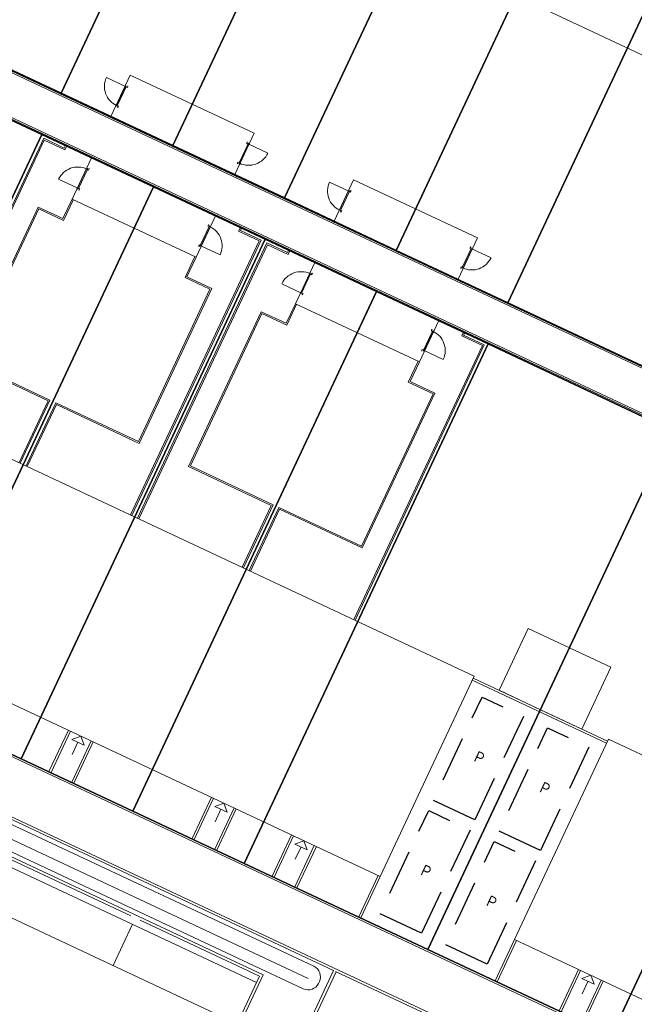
# Model space of a CAD drawing. Header units: metres. Extents: x 150385 to 171486, y 478588 to 485023.
# Tile 56 of 256: x 151655 to 151682, y 483189 to 483232. Entities that reach past the tile are written whole.
import ezdxf
from ezdxf.lldxf.tags import DXFTag

# ---------------------------------------------------------------- set-up
doc = ezdxf.new("R2010")
doc.units = ezdxf.units.M
doc.linetypes.add('Stippelfijn', pattern=[3, 2, -1])
doc.layers.add('B-WE-KG-GRENS_PERCEEL-GV', color=150, linetype='KG-PERCEEL', lineweight=30, true_color=0x007fff)
doc.layers.add('N-CO-BC-DEUR_BERGING_HOUT-G', color=9, linetype='Continuous', lineweight=18, true_color=0x808080)
doc.layers.add('N-WE-VH-KANTOPSLUITING_ACHTERKANTBAND TERRAS-G', color=7, linetype='Continuous', lineweight=5)
doc.layers.add('N-WE-VH-PP', color=7, linetype='Continuous')
doc.styles.add('NLCS-ISO-ANNOTATIEF-T25', font='NLCS-ISO.ttf', dxfattribs={"height": 2.5})
doc.styles.get("Standard").update_dxf_attribs({"font": 'NLCS-ISO.ttf'})
tags = doc.linetypes.add('KG-PERCEEL', pattern='A,5.5,-2,["P",Standard,S=1.8,R=0,X=-0.5,Y=-0.9],-2,5.5,-2,[5,NLCS.shx,S=0.75,R=0,X=0,Y=0],-2', length=19).pattern_tags.tags
tags[6] = DXFTag(74, 10)

# ---------------------------------------------------------------- blocks, each defined once
blk = doc.blocks.new('pp')
at = {"layer": 'N-WE-VH-PP', "linetype": 'Stippelfijn', "flags": 128}
blk.add_lwpolyline([(-0.5000000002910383, -5.468160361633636), (-2.500000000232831, -5.468160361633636), (-2.500000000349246, -0.4681603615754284), (-0.500000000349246, -0.4681603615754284)], close=True, dxfattribs=at)
at = {"layer": 'N-WE-VH-PP', "color": 0, "insert": (-1.475122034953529, -2.914693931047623), "char_height": 0.5, "attachment_point": 5, "style": 'NLCS-ISO-ANNOTATIEF-T25'}
blk.add_mtext('P', dxfattribs=at)
blk = doc.blocks.new('NLRS_31_DO_WB_buitendeurkozijn vspyqds3_BCB - H02s-5481641-00_begane grond - BU Tuinberging')
at = {"layer": 'N-CO-BC-DEUR_BERGING_HOUT-G', "lineweight": 13}
h = blk.add_hatch(dxfattribs=at)
h.set_pattern_fill('FP_7', color=256, style=0, pattern_type=2)
h.set_pattern_definition([(315, (-27166.344, 2464), (45.25483399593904, 45.25483399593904), [])])
h.paths.add_polyline_path([(-516.9999999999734, 9.000000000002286), (-516.9999999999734, -9.000000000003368), (-507.9999999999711, -9.000000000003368), (-507.9999999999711, -85.00000000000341), (-516.9999999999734, -85.00000000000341), (-516.9999999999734, -101.0000000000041), (-449.9999999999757, -101.0000000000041), (-449.9999999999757, -38.00000000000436), (-466.9999999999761, -38.00000000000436), (-466.9999999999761, 12.99999999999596), (-516.9999999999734, 12.99999999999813)], flags=0)
h.paths.add_polyline_path([(450.0000000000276, -101.0000000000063), (517.0000000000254, -101.000000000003), (517.0000000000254, -85.00000000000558), (508.0000000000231, -85.00000000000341), (508.0000000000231, -9.0000000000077), (517.0000000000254, -9.000000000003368), (517.0000000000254, 12.9999999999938), (467.0000000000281, 12.99999999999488), (467.0000000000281, -38.00000000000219), (450.0000000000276, -38.00000000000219)], flags=0)
blk.add_line((-464.0000405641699, 918.9999999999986), (-464.0000000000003, -8.999999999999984), dxfattribs=at)
at = {"layer": 'N-CO-BC-DEUR_BERGING_HOUT-G'}
for p, q in [((-517.00000000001, 12.99999999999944), (-517.00000000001, 8.999999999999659)), ((-467.0000000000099, 12.9999999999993), (-517.00000000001, 12.99999999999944)), ((-467.0000000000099, -38.0000000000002), (-467.0000000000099, 12.9999999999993)), ((461.9999999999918, 1.999999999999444), (-462.0000000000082, 1.999999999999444)), ((-462.0000000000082, 1.999999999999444), (-462.0000000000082, -38.00000000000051)), ((461.9999999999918, -38.00000000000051), (461.9999999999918, 1.999999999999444)), ((516.9999999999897, 12.99999999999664), (466.9999999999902, 12.99999999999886)), ((466.9999999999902, 12.99999999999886), (466.9999999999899, -38.0000000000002)), ((516.9999999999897, 9.000000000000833), (516.9999999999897, 12.99999999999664)), ((-508.0000000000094, -85.00000000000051), (-517.0000000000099, -85.00000000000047)), ((-517.0000000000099, -85.00000000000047), (-517.0000000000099, -101.0000000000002)), ((-517.0000000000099, -101.0000000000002), (-450.0000000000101, -101.0000000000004)), ((-508.0000000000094, -78.99999999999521), (-508.0000000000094, -85.00000000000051)), ((-450.0000000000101, -38.0000000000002), (-467.0000000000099, -38.0000000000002)), ((-462.0000000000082, -38.00000000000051), (461.9999999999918, -38.00000000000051)), ((-450.0000000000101, -101.0000000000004), (-450.0000000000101, -38.0000000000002)), ((466.9999999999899, -38.0000000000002), (449.9999999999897, -38.00000000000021)), ((449.9999999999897, -38.00000000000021), (449.9999999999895, -101.0000000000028)), ((449.9999999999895, -101.0000000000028), (516.9999999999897, -101.0000000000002)), ((507.9999999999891, -85.00000000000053), (507.9999999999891, -78.99999999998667)), ((516.9999999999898, -85.00000000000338), (507.9999999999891, -85.00000000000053)), ((516.9999999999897, -101.0000000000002), (516.9999999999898, -85.00000000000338))]:
    blk.add_line(p, q, dxfattribs=at)
at = {"layer": 'N-CO-BC-DEUR_BERGING_HOUT-G', "lineweight": 13}
blk.add_arc((-464.0000000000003, -9.000000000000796), 928.0000000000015, 359.9999999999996, 90.00000250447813, dxfattribs=at)

msp = doc.modelspace()

# ---------------------------------------------------------------- linework, layer by layer
at = {"layer": 'B-WE-KG-GRENS_PERCEEL-GV', "flags": 128}
for points in [[(151648.391, 483232.559), (151656.433, 483228.79), (151666.385, 483250.003), (151658.344, 483253.77)], [(151656.433, 483228.79), (151648.391, 483232.559), (151658.344, 483253.77), (151666.385, 483250.003), (151671.272, 483247.704), (151676.164, 483245.41), (151681.053, 483243.119), (151685.941, 483240.824), (151693.978, 483237.055), (151702.015, 483233.279), (151706.905, 483230.986), (151711.793, 483228.693), (151716.683, 483226.399), (151721.574, 483224.105), (151729.607, 483220.335), (151719.653, 483199.125), (151711.621, 483202.894), (151706.734, 483205.189), (151701.846, 483207.482), (151696.955, 483209.777), (151692.067, 483212.071), (151684.028, 483215.842), (151675.99, 483219.611), (151671.098, 483221.904), (151666.209, 483224.203), (151661.321, 483226.497)], [(151648.391, 483232.559), (151656.433, 483228.79), (151666.385, 483250.003), (151658.344, 483253.77)], [(151656.433, 483228.79), (151648.391, 483232.559), (151658.344, 483253.77), (151666.385, 483250.003), (151671.272, 483247.704), (151676.164, 483245.41), (151681.053, 483243.119), (151685.941, 483240.824), (151693.978, 483237.055), (151702.015, 483233.279), (151706.905, 483230.986), (151711.793, 483228.693), (151716.683, 483226.399), (151721.574, 483224.105), (151729.607, 483220.335), (151719.653, 483199.125), (151711.621, 483202.894), (151706.734, 483205.189), (151701.846, 483207.482), (151696.955, 483209.777), (151692.067, 483212.071), (151684.028, 483215.842), (151675.99, 483219.611), (151671.098, 483221.904), (151666.209, 483224.203), (151661.321, 483226.497)], [(151648.391, 483232.559), (151656.433, 483228.79), (151666.385, 483250.003), (151658.344, 483253.77)], [(151656.433, 483228.79), (151648.391, 483232.559), (151658.344, 483253.77), (151666.385, 483250.003), (151671.272, 483247.704), (151676.164, 483245.41), (151681.053, 483243.119), (151685.941, 483240.824), (151693.978, 483237.055), (151702.015, 483233.279), (151706.905, 483230.986), (151711.793, 483228.693), (151716.683, 483226.399), (151721.574, 483224.105), (151729.607, 483220.335), (151719.653, 483199.125), (151711.621, 483202.894), (151706.734, 483205.189), (151701.846, 483207.482), (151696.955, 483209.777), (151692.067, 483212.071), (151684.028, 483215.842), (151675.99, 483219.611), (151671.098, 483221.904), (151666.209, 483224.203), (151661.321, 483226.497)], [(151671.272, 483247.704), (151666.385, 483250.003), (151656.433, 483228.79), (151661.321, 483226.497)], [(151671.272, 483247.704), (151666.385, 483250.003), (151656.433, 483228.79), (151661.321, 483226.497)], [(151671.272, 483247.704), (151666.385, 483250.003), (151656.433, 483228.79), (151661.321, 483226.497)], [(151661.321, 483226.497), (151666.209, 483224.203), (151676.164, 483245.41), (151671.272, 483247.704)], [(151661.321, 483226.497), (151666.209, 483224.203), (151676.164, 483245.41), (151671.272, 483247.704)], [(151661.321, 483226.497), (151666.209, 483224.203), (151676.164, 483245.41), (151671.272, 483247.704)], [(151671.098, 483221.904), (151681.053, 483243.119), (151676.164, 483245.41), (151666.209, 483224.203)], [(151671.098, 483221.904), (151681.053, 483243.119), (151676.164, 483245.41), (151666.209, 483224.203)], [(151671.098, 483221.904), (151681.053, 483243.119), (151676.164, 483245.41), (151666.209, 483224.203)], [(151671.098, 483221.904), (151675.99, 483219.611), (151685.941, 483240.824), (151681.053, 483243.119)], [(151671.098, 483221.904), (151675.99, 483219.611), (151685.941, 483240.824), (151681.053, 483243.119)], [(151671.098, 483221.904), (151675.99, 483219.611), (151685.941, 483240.824), (151681.053, 483243.119)], [(151684.028, 483215.842), (151693.978, 483237.055), (151685.941, 483240.824), (151675.99, 483219.611)], [(151684.028, 483215.842), (151693.978, 483237.055), (151685.941, 483240.824), (151675.99, 483219.611)], [(151684.028, 483215.842), (151693.978, 483237.055), (151685.941, 483240.824), (151675.99, 483219.611)], [(151636.863, 483207.979), (151644.902, 483204.209), (151655.585, 483226.979), (151647.546, 483230.746)], [(151644.902, 483204.209), (151636.863, 483207.979), (151647.546, 483230.746), (151655.585, 483226.979), (151660.472, 483224.687), (151665.364, 483222.393), (151670.248, 483220.097), (151675.135, 483217.803), (151683.172, 483214.028), (151691.211, 483210.259), (151696.101, 483207.964), (151700.991, 483205.673), (151705.882, 483203.381), (151710.769, 483201.088), (151718.806, 483197.312), (151708.127, 483174.54), (151700.086, 483178.314), (151695.197, 483180.606), (151690.306, 483182.899), (151685.423, 483185.196), (151680.535, 483187.493), (151672.491, 483191.266), (151664.452, 483195.036), (151659.568, 483197.33), (151654.678, 483199.622), (151649.79, 483201.916)], [(151636.863, 483207.979), (151644.902, 483204.209), (151655.585, 483226.979), (151647.546, 483230.746)], [(151644.902, 483204.209), (151636.863, 483207.979), (151647.546, 483230.746), (151655.585, 483226.979), (151660.472, 483224.687), (151665.364, 483222.393), (151670.248, 483220.097), (151675.135, 483217.803), (151683.172, 483214.028), (151691.211, 483210.259), (151696.101, 483207.964), (151700.991, 483205.673), (151705.882, 483203.381), (151710.769, 483201.088), (151718.806, 483197.312), (151708.127, 483174.54), (151700.086, 483178.314), (151695.197, 483180.606), (151690.306, 483182.899), (151685.423, 483185.196), (151680.535, 483187.493), (151672.491, 483191.266), (151664.452, 483195.036), (151659.568, 483197.33), (151654.678, 483199.622), (151649.79, 483201.916)], [(151636.863, 483207.979), (151644.902, 483204.209), (151655.585, 483226.979), (151647.546, 483230.746)], [(151644.902, 483204.209), (151636.863, 483207.979), (151647.546, 483230.746), (151655.585, 483226.979), (151660.472, 483224.687), (151665.364, 483222.393), (151670.248, 483220.097), (151675.135, 483217.803), (151683.172, 483214.028), (151691.211, 483210.259), (151696.101, 483207.964), (151700.991, 483205.673), (151705.882, 483203.381), (151710.769, 483201.088), (151718.806, 483197.312), (151708.127, 483174.54), (151700.086, 483178.314), (151695.197, 483180.606), (151690.306, 483182.899), (151685.423, 483185.196), (151680.535, 483187.493), (151672.491, 483191.266), (151664.452, 483195.036), (151659.568, 483197.33), (151654.678, 483199.622), (151649.79, 483201.916)], [(151649.79, 483201.916), (151660.472, 483224.687), (151655.585, 483226.979), (151644.902, 483204.209)], [(151649.79, 483201.916), (151660.472, 483224.687), (151655.585, 483226.979), (151644.902, 483204.209)], [(151649.79, 483201.916), (151660.472, 483224.687), (151655.585, 483226.979), (151644.902, 483204.209)], [(151649.79, 483201.916), (151654.678, 483199.622), (151665.364, 483222.393), (151660.472, 483224.687)], [(151649.79, 483201.916), (151654.678, 483199.622), (151665.364, 483222.393), (151660.472, 483224.687)], [(151649.79, 483201.916), (151654.678, 483199.622), (151665.364, 483222.393), (151660.472, 483224.687)], [(151654.678, 483199.622), (151659.568, 483197.33), (151670.248, 483220.097), (151665.364, 483222.393)], [(151654.678, 483199.622), (151659.568, 483197.33), (151670.248, 483220.097), (151665.364, 483222.393)], [(151654.678, 483199.622), (151659.568, 483197.33), (151670.248, 483220.097), (151665.364, 483222.393)], [(151664.452, 483195.036), (151675.135, 483217.803), (151670.248, 483220.097), (151659.568, 483197.33)], [(151664.452, 483195.036), (151675.135, 483217.803), (151670.248, 483220.097), (151659.568, 483197.33)], [(151664.452, 483195.036), (151675.135, 483217.803), (151670.248, 483220.097), (151659.568, 483197.33)], [(151664.452, 483195.036), (151672.491, 483191.266), (151683.172, 483214.028), (151675.135, 483217.803)], [(151664.452, 483195.036), (151672.491, 483191.266), (151683.172, 483214.028), (151675.135, 483217.803)], [(151664.452, 483195.036), (151672.491, 483191.266), (151683.172, 483214.028), (151675.135, 483217.803)], [(151691.211, 483210.259), (151683.172, 483214.028), (151672.491, 483191.266), (151680.535, 483187.493)], [(151691.211, 483210.259), (151683.172, 483214.028), (151672.491, 483191.266), (151680.535, 483187.493)], [(151691.211, 483210.259), (151683.172, 483214.028), (151672.491, 483191.266), (151680.535, 483187.493)], [(151680.535, 483187.493), (151685.423, 483185.196), (151696.101, 483207.964), (151691.211, 483210.259)], [(151680.535, 483187.493), (151685.423, 483185.196), (151696.101, 483207.964), (151691.211, 483210.259)], [(151680.535, 483187.493), (151685.423, 483185.196), (151696.101, 483207.964), (151691.211, 483210.259)]]:
    msp.add_lwpolyline(points, close=True, dxfattribs=at)
at = {"layer": 'N-WE-VH-KANTOPSLUITING_ACHTERKANTBAND TERRAS-G', "color": 7, "lineweight": 9, "flags": 128}
msp.add_lwpolyline([(151666.704003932, 483186.8078929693), (151668.3615249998, 483190.3410075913), (151638.8117618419, 483204.2039472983), (151637.1542407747, 483200.6708326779), (151628.4571593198, 483204.7509708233, 0.288753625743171), (151617.8772116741, 483203.4370248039), (151614.4544865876, 483200.6363582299, -0.396012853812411), (151606.2578245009, 483201.1975133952), (151604.1905683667, 483203.7054077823), (151605.7384988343, 483204.9719233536), (151584.992505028, 483230.3258280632), (151583.4446230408, 483229.0592637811), (151579.3284077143, 483234.0898338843), (151580.8762413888, 483235.3563586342), (151553.2908918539, 483269.0687143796)], format="xyb", dxfattribs=at)
for points in [[(151725.0602353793, 483196.5584380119), (151646.9308064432, 483233.2119826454), (151656.899041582, 483254.4599281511), (151729.9586582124, 483220.1848290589)], [(151725.0347520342, 483196.5041185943), (151646.9053230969, 483233.1576632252)], [(151646.0502903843, 483231.5705529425), (151635.2835771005, 483208.6205990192), (151708.4328790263, 483174.3034250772)], [(151646.1153394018, 483231.473761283), (151719.1741089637, 483197.1990595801)], [(151646.1408227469, 483231.5280807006), (151719.1995923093, 483197.2533789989)], [(151659.45780848, 483229.5884181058), (151658.6083636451, 483227.7777708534), (151661.3243345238, 483226.503603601)], [(151662.1737793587, 483228.3142508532), (151661.3243345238, 483226.503603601), (151664.040305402, 483225.2294363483), (151664.889750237, 483227.0400836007), (151659.45780848, 483229.5884181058)], [(151650.0003618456, 483214.7503977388), (151655.6615394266, 483226.8175682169), (151656.5666274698, 483226.392956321), (151656.6179664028, 483226.5023886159)], [(151650.054681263, 483214.7249143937), (151655.6903820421, 483226.7377794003), (151656.5954700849, 483226.3131675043), (151656.6722858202, 483226.4769052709)], [(151659.6254448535, 483222.8823090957), (151656.909473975, 483224.1564763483), (151657.7589188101, 483225.9671236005), (151660.4748896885, 483224.6929563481)], [(151669.2353036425, 483225.0014159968), (151668.3858588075, 483223.1907687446), (151671.1018296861, 483221.916601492)], [(151671.9512745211, 483223.7272487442), (151671.1018296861, 483221.916601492), (151673.8178005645, 483220.6424342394), (151674.6672453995, 483222.4530814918), (151669.2353036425, 483225.0014159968)], [(151656.9094739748, 483224.1564763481), (151656.5059786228, 483223.2964231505), (151655.4195902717, 483223.806090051), (151652.2341721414, 483217.0161628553), (151655.8554666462, 483215.3172731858), (151654.5812993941, 483212.6013023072)], [(151656.9637933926, 483224.130993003), (151656.5348146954, 483223.2166203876), (151655.4484263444, 483223.7262872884), (151652.3139749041, 483217.0449989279), (151655.9352694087, 483215.3461092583), (151654.6356188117, 483212.5758189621)], [(151659.470065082, 483210.3077927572), (151665.1057658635, 483222.3206577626), (151664.2006778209, 483222.745269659), (151664.2774935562, 483222.9090074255)], [(151659.5243844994, 483210.2823094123), (151665.1855620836, 483222.3494798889), (151664.2804740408, 483222.7740917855), (151664.3318129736, 483222.8835240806)], [(151659.7778570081, 483210.1633956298), (151665.4390345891, 483222.2305661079), (151666.3441226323, 483221.805954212), (151666.3954615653, 483221.9153865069)], [(151659.8321764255, 483210.1379122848), (151665.4678772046, 483222.1507772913), (151666.3729652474, 483221.7261653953), (151666.4497809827, 483221.889903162)], [(151662.2870963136, 483221.6336251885), (151661.8581357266, 483220.719244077), (151662.9445240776, 483220.2095771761), (151659.8100726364, 483213.528288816), (151656.1887781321, 483215.2271784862), (151654.8891275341, 483212.4568881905)], [(151662.3414157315, 483221.6081418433), (151661.9379384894, 483220.7480801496), (151663.0243268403, 483220.2384132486), (151659.8389087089, 483213.4484860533), (151656.2176142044, 483215.1473757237), (151654.9434469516, 483212.4314048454)], [(151669.4029400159, 483218.2953069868), (151666.6869691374, 483219.5694742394), (151667.5364139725, 483221.3801214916), (151670.252384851, 483220.1059542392)], [(151666.6869691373, 483219.5694742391), (151666.2834737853, 483218.7094210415), (151665.1970854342, 483219.219087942), (151662.0116673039, 483212.4291607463), (151665.6329618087, 483210.7302710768), (151664.3587945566, 483208.0143001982)], [(151666.7412885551, 483219.543990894), (151666.3123098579, 483218.6296182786), (151665.2259215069, 483219.1392851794), (151662.0914700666, 483212.4579968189), (151665.7127645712, 483210.7591071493), (151664.4131139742, 483207.9888168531)], [(151669.2475602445, 483205.7207906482), (151674.883261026, 483217.7336556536), (151673.9781729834, 483218.15826755), (151674.0549887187, 483218.3220053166)], [(151669.3018796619, 483205.6953073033), (151674.9630572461, 483217.7624777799), (151674.0579692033, 483218.1870896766), (151674.1093081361, 483218.2965219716)], [(151672.0645914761, 483217.0466230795), (151671.6356308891, 483216.132241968), (151672.7220192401, 483215.6225750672), (151669.5875677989, 483208.9412867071), (151665.9662732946, 483210.6401763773), (151664.6666226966, 483207.8698860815)], [(151672.118910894, 483217.0211397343), (151671.7154336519, 483216.1610780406), (151672.8018220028, 483215.6514111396), (151669.6164038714, 483208.8614839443), (151665.9951093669, 483210.5603736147), (151664.7209421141, 483207.8444027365)], [(151635.4165817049, 483208.6686591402), (151708.4753512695, 483174.393957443)], [(151635.8032934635, 483205.7257942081), (151712.1676595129, 483169.9003090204)], [(151680.5102319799, 483203.640309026), (151676.8889374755, 483205.3391986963), (151675.6147702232, 483202.6232278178), (151677.4254174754, 483201.7737829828), (151678.6995847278, 483204.4897538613)], [(151680.5102319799, 483203.640309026), (151679.2360647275, 483200.9243381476), (151677.4254174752, 483201.7737829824)], [(151639.3879210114, 483203.0627007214), (151667.2487121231, 483189.9921232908)], [(151680.3252470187, 483200.3029027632), (151674.4406434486, 483203.063598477)], [(151680.3677192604, 483200.3934351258), (151674.4831156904, 483203.1541308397)], [(151637.2052074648, 483200.7794715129), (151639.6405280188, 483199.6369682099), (151640.617389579, 483201.71921255), (151651.698550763, 483196.5206101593), (151650.7216892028, 483194.4383658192), (151653.2203824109, 483193.2661319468), (151654.1972439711, 483195.3483762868), (151665.2784051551, 483190.1497738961), (151664.3015435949, 483188.0675295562), (151666.7549706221, 483186.9165318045)], [(151656.7444469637, 483200.8720853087), (151655.8950021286, 483199.0614380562)], [(151656.8349771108, 483200.8296083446), (151655.9855344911, 483199.0189658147)], [(151657.2876412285, 483200.6172518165), (151656.8886274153, 483200.4730714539)], [(151657.431821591, 483200.2182380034), (151657.2876412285, 483200.6172518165)], [(151657.431821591, 483200.2182380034), (151656.8886274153, 483200.4730714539)], [(151657.7403007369, 483200.4048859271), (151656.8908581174, 483198.5942433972)], [(151657.1602245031, 483200.3456547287), (151656.9053910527, 483199.802460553)], [(151657.830835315, 483200.3624184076), (151656.98139048, 483198.5517711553)], [(151680.4101915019, 483200.483967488), (151676.2903840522, 483191.7023283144), (151700.9423463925, 483180.1371368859), (151701.7917912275, 483181.9477841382), (151706.8887632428, 483179.5565969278), (151711.0085706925, 483188.3382361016), (151705.9115986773, 483190.729423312), (151705.0621538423, 483188.9187760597), (151680.4101915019, 483200.483967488)], [(151646.2835415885, 483198.9284516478), (151651.5389452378, 483196.4629380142), (151650.5620836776, 483194.3806936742), (151653.278054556, 483193.1065264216), (151654.2549161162, 483195.1887707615), (151659.4831600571, 483192.7359988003)], [(151663.0092864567, 483197.9330061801), (151662.1598416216, 483196.1223589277)], [(151663.0998166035, 483197.8905292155), (151662.250373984, 483196.0798866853)], [(151663.5524807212, 483197.6781726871), (151663.1534669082, 483197.5339923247)], [(151663.6966610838, 483197.2791588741), (151663.5524807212, 483197.6781726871)], [(151663.6966610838, 483197.2791588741), (151663.1534669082, 483197.5339923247)], [(151664.0051402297, 483197.4658067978), (151663.1556976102, 483195.6551642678)], [(151663.4250639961, 483197.4065755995), (151663.1702305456, 483196.8633814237)], [(151664.095674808, 483197.4233392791), (151663.246229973, 483195.6126920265)], [(151666.5219421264, 483196.2850832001), (151665.6724972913, 483194.4744359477)], [(151666.6124722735, 483196.2426062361), (151665.763029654, 483194.4319637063)], [(151667.0651363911, 483196.0302497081), (151666.6661225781, 483195.8860693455)], [(151667.2093167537, 483195.631235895), (151666.6661225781, 483195.8860693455)], [(151667.2093167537, 483195.631235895), (151667.0651363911, 483196.0302497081)], [(151667.5177958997, 483195.8178838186), (151666.6683532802, 483194.0072412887)], [(151666.9377196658, 483195.7586526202), (151666.6828862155, 483195.2154584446)], [(151667.6083304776, 483195.7754162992), (151666.7588856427, 483193.9647690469)], [(151654.1274993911, 483194.9171736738), (151664.9913829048, 483189.8205046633)], [(151670.3152481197, 483194.5054962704), (151669.4658032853, 483192.6948490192)], [(151670.4057804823, 483194.4630240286), (151669.5563356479, 483192.6523767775)], [(151653.278054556, 483193.1065264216), (151664.1419380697, 483188.0098574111)], [(151659.8905556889, 483192.5448737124), (151665.1187996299, 483190.0921017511), (151664.1419380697, 483188.0098574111), (151666.7945362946, 483186.7654207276)], [(151659.5594411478, 483192.3688391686), (151658.7099963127, 483190.558191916)], [(151676.2903840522, 483191.7023283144), (151675.4409392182, 483189.891681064)], [(151676.3809164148, 483191.6598560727), (151675.5314715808, 483189.8492088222)], [(151666.8636094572, 483186.8655651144), (151668.470163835, 483190.2900409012)], [(151668.4520573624, 483190.2985353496), (151674.3366609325, 483187.5378396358)], [(151679.0878340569, 483190.3899360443), (151678.2383892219, 483188.5792887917)], [(151679.1783642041, 483190.3474590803), (151678.3289215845, 483188.5368165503)], [(151679.6310283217, 483190.1351025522), (151679.2320145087, 483189.9909221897)], [(151679.7752086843, 483189.7360887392), (151679.2320145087, 483189.9909221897)], [(151680.0836878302, 483189.9227366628), (151679.2342452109, 483188.1120941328)], [(151679.5036115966, 483189.8635054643), (151679.2487781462, 483189.3203112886)], [(151680.1742224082, 483189.8802691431), (151679.3247775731, 483188.0696218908)], [(151679.7752086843, 483189.7360887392), (151679.6310283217, 483190.1351025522)]]:
    msp.add_lwpolyline(points, dxfattribs=at)
for points in [[(151656.5754423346, 483242.3509321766), (151686.3243766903, 483228.3945535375), (151690.1893506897, 483236.6329985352), (151660.4404163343, 483250.5893771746)], [(151660.4748896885, 483224.6929563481), (151663.1908605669, 483223.4187890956), (151662.341415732, 483221.6081418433), (151659.6254448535, 483222.8823090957)], [(151670.252384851, 483220.1059542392), (151672.9683557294, 483218.8317869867), (151672.1189108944, 483217.0211397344), (151669.4029400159, 483218.2953069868)], [(151644.7766535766, 483217.2010418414), (151674.5255879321, 483203.2446632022), (151670.4057804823, 483194.4630240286), (151640.6568461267, 483208.4194026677)]]:
    msp.add_lwpolyline(points, close=True, dxfattribs=at)
msp.add_lwpolyline([(151639.6383696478, 483203.5952380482), (151667.4991607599, 483190.524660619, -0.4160567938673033), (151667.738116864, 483189.8567949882), (151667.7000294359, 483189.7769194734, -0.4123727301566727), (151667.0363509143, 483189.539461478), (151639.1755598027, 483202.6100389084, -0.4160567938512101), (151638.9366036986, 483203.2779045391), (151638.9746911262, 483203.3577800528, -0.4123727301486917)], format="xyb", close=True, dxfattribs=at)

# ---------------------------------------------------------------- block references
at = {"layer": 'N-WE-VH-KANTOPSLUITING_ACHTERKANTBAND TERRAS-G', "color": 7, "lineweight": 9}
for p, xscale, yscale, zscale, rotation in [((151659.0448552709, 483228.6775730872), -0.0009999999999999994, 0.0009999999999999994, 0.0009999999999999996, 64.86690537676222), ((151664.4532586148, 483226.140281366), 0.000999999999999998, 0.000999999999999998, 0.000999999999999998, 244.8669054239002), ((151657.3459656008, 483225.0562785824), 0.0009999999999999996, 0.0009999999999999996, 0.0009999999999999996, 64.8669054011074), ((151668.8223504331, 483224.0905709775), -0.0009999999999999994, 0.0009999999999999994, 0.0009999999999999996, 64.86690537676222), ((151662.7543689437, 483222.518986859), -0.0009999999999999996, 0.0009999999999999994, 0.0009999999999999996, 244.8669053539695), ((151674.2307537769, 483221.5532792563), 0.000999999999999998, 0.000999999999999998, 0.000999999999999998, 244.8669054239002), ((151667.1234607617, 483220.4692764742), 0.0009999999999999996, 0.0009999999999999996, 0.0009999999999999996, 64.8669054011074), ((151672.5318641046, 483217.9319847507), -0.0009999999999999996, 0.0009999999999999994, 0.0009999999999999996, 244.8669053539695)]:
    msp.add_blockref('NLRS_31_DO_WB_buitendeurkozijn vspyqds3_BCB - H02s-5481641-00_begane grond - BU Tuinberging', p, dxfattribs=dict(at, xscale=xscale, yscale=yscale, zscale=zscale, rotation=rotation))
for p, rotation in [((151677.3265970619, 483201.6892116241), 334.8669053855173), ((151680.2021551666, 483200.3393182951), 334.8669053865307), ((151674.9906237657, 483196.7099316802), 334.8669053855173), ((151677.8661818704, 483195.3600383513), 334.8669053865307)]:
    msp.add_blockref('pp', p, dxfattribs=dict(at, rotation=rotation))

doc.saveas('drawing.dxf')
